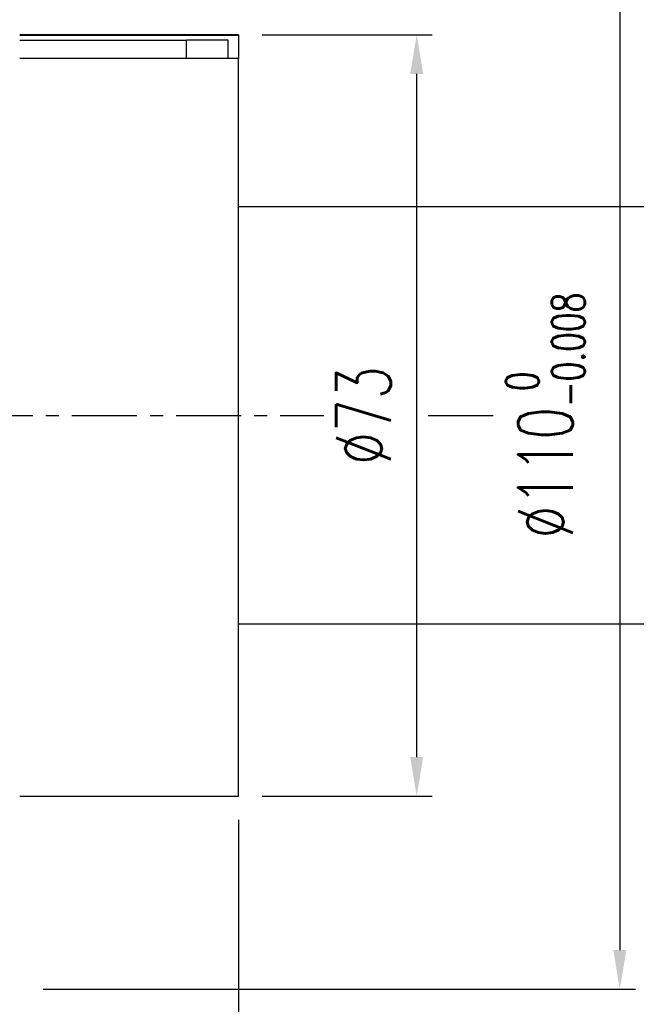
# Model space of a CAD drawing. Header units: millimetres. Extents: x -96 to 653, y -113 to 115.
# Tile 48 of 99: x 228 to 287, y -56 to 38. Entities that reach past the tile are written whole.
import ezdxf

# ---------------------------------------------------------------- set-up
doc = ezdxf.new("R2010")
doc.units = ezdxf.units.MM
doc.linetypes.add('CENTER', pattern=[2, 1.25, -0.25, 0.25, -0.25])
for name, color, linetype in [('CL', 1, 'CENTER'), ('DIM', 4, 'Continuous'), ('OUT', 3, 'Continuous')]:
    doc.layers.add(name, color=color, linetype=linetype)
doc.styles.add('DIM-7', font='SIMPLEX.shx', dxfattribs={"width": 0.7, "bigfont": 'chineset.shx'})
doc.dimstyles.new('CNS', dxfattribs={"dimtxt": 3.5, "dimasz": 2.5, "dimexe": 1, "dimexo": 1.5, "dimgap": 0.09, "dimtad": 0, "dimdsep": 46, "dimtxsty": 'DIM-7', "dimcen": 0.09, "dimclrd": 1, "dimclre": 1, "dimclrt": 4, "dimadec": 0, "dimazin": 0, "dimtfac": 1, "dimtix": 1, "dimtmove": 2, "dimatfit": 3, "dimfxl": 1, "dimtvp": 0.971429, "dimtolj": 1, "dimarcsym": 0})

# ---------------------------------------------------------------- blocks, each defined once
blk = doc.blocks.new('*D6')
at = {"layer": 'DEFPOINTS', "color": 0}
for p in [(249.003, 36.5), (266.085, 36.5), (249.003, -36.5)]:
    blk.add_point(p, dxfattribs=at)
at = {"layer": 'DIM', "color": 0, "lineweight": -2}
for p, q in [((251.253, 36.5), (267.585, 36.5)), ((266.085, -32.75), (266.085, 32.75)), ((251.253, -36.5), (267.585, -36.5))]:
    blk.add_line(p, q, dxfattribs=at)
at = {"layer": 'DIM', "color": 0}
for points in [[(265.46, 32.75), (266.71, 32.75), (266.085, 36.5)], [(265.46, -32.75), (266.71, -32.75), (266.085, -36.5)]]:
    blk.add_solid(points, dxfattribs=at)
at = {"layer": 'DIM', "color": 0, "insert": (260.985, 0), "char_height": 5.25, "attachment_point": 5, "rotation": 90, "style": 'DIM-7'}
blk.add_mtext('\\A1;%%C73', dxfattribs=at)
blk = doc.blocks.new('*D7')
at = {"layer": 'DEFPOINTS', "color": 0, "linetype": 'Continuous'}
for p in [(228.002, 55), (228.002, -55), (285.568, -55)]:
    blk.add_point(p, dxfattribs=at)
at = {"layer": 'DIM', "color": 0, "linetype": 'Continuous', "lineweight": -2}
for p, q in [((230.252, 55), (287.068, 55)), ((285.568, 51.25), (285.568, -51.25)), ((230.252, -55), (287.068, -55))]:
    blk.add_line(p, q, dxfattribs=at)
at = {"layer": 'DIM', "color": 0, "linetype": 'Continuous'}
for points in [[(284.943, 51.25), (286.193, 51.25), (285.568, 55)], [(284.943, -51.25), (286.193, -51.25), (285.568, -55)]]:
    blk.add_solid(points, dxfattribs=at)
at = {"layer": 'DIM', "color": 0, "linetype": 'Continuous', "insert": (278.428, 0), "char_height": 5.25, "attachment_point": 5, "rotation": 90, "style": 'DIM-7'}
blk.add_mtext('\\A1;%%C110{\\H3.150000;\\S 0^ -0.008;}', dxfattribs=at)
blk = doc.blocks.new('*D11')
at = {"layer": 'DEFPOINTS', "color": 0}
for p in [(249.003, -36.5), (147.003, -45), (147.003, -105.232)]:
    blk.add_point(p, dxfattribs=at)
at = {"layer": 'DIM', "color": 0, "lineweight": -2}
for p, q in [((249.003, -38.75), (249.003, -106.732)), ((147.003, -47.25), (147.003, -106.732)), ((245.253, -105.232), (150.753, -105.232))]:
    blk.add_line(p, q, dxfattribs=at)
at = {"layer": 'DIM', "color": 0}
for points in [[(150.753, -104.607), (150.753, -105.857), (147.003, -105.232)], [(245.253, -104.607), (245.253, -105.857), (249.003, -105.232)]]:
    blk.add_solid(points, dxfattribs=at)
at = {"layer": 'DIM', "color": 0, "insert": (198.003, -100.132), "char_height": 5.25, "attachment_point": 5, "style": 'DIM-7'}
blk.add_mtext('\\A1;102', dxfattribs=at)

msp = doc.modelspace()

# ---------------------------------------------------------------- linework, layer by layer
at = {"layer": 'CL', "color": 0, "ltscale": 5}
for p, q in [((143.003, 0), (257.192, 0)), ((267.182, 0), (273.608, 0))]:
    msp.add_line(p, q, dxfattribs=at)
at = {"layer": 'OUT', "color": 0}
for p, q in [((249.003, 36.5), (228.002, 36.5)), ((228.002, 36.481), (249.003, 36.481)), ((228.003, 35.992), (244.003, 35.992)), ((244.003, 34.219), (244.003, 35.992)), ((248.003, 35.992), (244.003, 35.992)), ((244.003, 34.219), (244.003, 35.992)), ((248.003, 34.219), (248.003, 35.992)), ((249.003, 36.5), (249.003, 36.481)), ((249.003, 36.481), (249.003, 34.219)), ((249.003, 34.219), (228.002, 34.219)), ((249.003, -36.5), (249.003, 34.219)), ((228.002, -36.5), (249.003, -36.5))]:
    msp.add_line(p, q, dxfattribs=at)
at = {"layer": 'OUT', "color": 7}
for p, q in [((333.26, 20), (249.003, 20)), ((333.26, -20), (249.003, -20))]:
    msp.add_line(p, q, dxfattribs=at)

# ---------------------------------------------------------------- dimensions: what is measured, and where the dimension line sits
at = {"layer": 'DIM', "color": 0, "linetype": 'Continuous'}
dim = msp.add_linear_dim(base=(285.568, -55), p1=(228.002, 55), p2=(228.002, -55), angle=90, text='%%C<>', dimstyle='CNS', override={"dimscale": 1.5, "dimclrd": 0, "dimclre": 0, "dimclrt": 0, "dimtol": 1, "dimtm": 0.008, "dimtfac": 0.6, "dimtdec": 3}, dxfattribs=at)
dim.commit()
dim.dimension.update_dxf_attribs({"geometry": '*D7', "text_midpoint": (278.428, 0)})
at = {"layer": 'DIM', "color": 0}
dim = msp.add_linear_dim(base=(266.085, 36.5), p1=(249.003, -36.5), p2=(249.003, 36.5), angle=90, text='%%C<>', dimstyle='CNS', override={"dimscale": 1.5, "dimclrd": 0, "dimclre": 0, "dimclrt": 0}, dxfattribs=at)
dim.commit()
dim.dimension.update_dxf_attribs({"geometry": '*D6', "text_midpoint": (260.985, 0)})
dim = msp.add_linear_dim(base=(147.003, -105.232), p1=(249.003, -36.5), p2=(147.003, -45), dimstyle='CNS', override={"dimscale": 1.5, "dimclrd": 0, "dimclre": 0, "dimclrt": 0}, dxfattribs=at)
dim.commit()
dim.dimension.update_dxf_attribs({"geometry": '*D11', "text_midpoint": (198.003, -100.132)})

doc.saveas('drawing.dxf')
